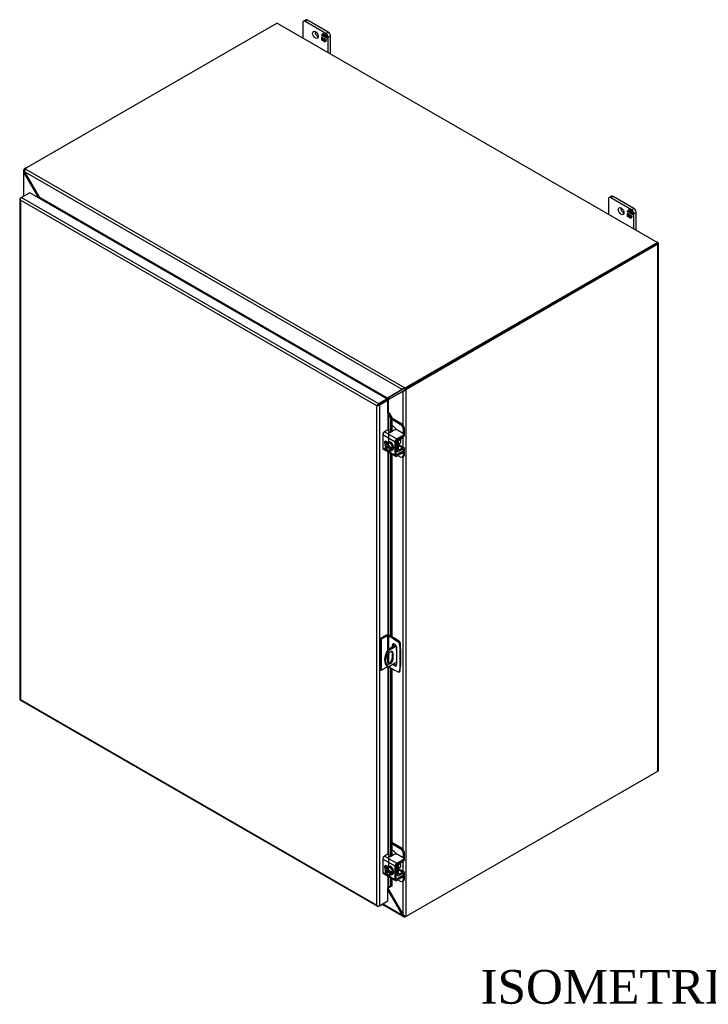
# Model space of a CAD drawing. Header units: inches. Extents: x 19 to 237, y 5 to 158.
# Tile 7 of 8: x 176 to 207, y 114 to 157. Entities that reach past the tile are written whole.
import ezdxf
from ezdxf.enums import TextEntityAlignment as Align

# ---------------------------------------------------------------- set-up
doc = ezdxf.new("R2010")
doc.units = ezdxf.units.IN
doc.header["$MEASUREMENT"] = 0
for name, color, linetype in [('COM40153-1', 7, 'CONTINUOUS'), ('COM40153-2', 7, 'CONTINUOUS'), ('COM42667', 7, 'CONTINUOUS'), ('COM42780', 7, 'CONTINUOUS'), ('COM48491', 7, 'CONTINUOUS'), ('COM48519', 7, 'CONTINUOUS'), ('COM71780-21', 7, 'CONTINUOUS'), ('DEFAULT', 7, 'CONTINUOUS'), ('FET07710', 7, 'CONTINUOUS'), ('SCC19011', 7, 'CONTINUOUS'), ('WAF25035', 7, 'CONTINUOUS')]:
    doc.layers.add(name, color=color, linetype=linetype)
doc.styles.add('SEACAD_TIMES_NEW_ROMAN', font='times.ttf')

msp = doc.modelspace()

# ---------------------------------------------------------------- linework, layer by layer
at = {"layer": 'COM40153-1', "color": 7}
for p, q in [((192.807, 129.622), (192.819, 129.615)), ((192.845, 129.335), (192.845, 129.58)), ((192.633, 129.484), (192.276, 129.278)), ((192.276, 129.278), (192.317, 129.254)), ((192.655, 129.449), (192.317, 129.254)), ((192.468, 129.14), (192.509, 129.116)), ((192.468, 129.14), (192.468, 128.903)), ((192.262, 128.974), (192.262, 128.737)), ((192.681, 128.73), (192.317, 128.52)), ((192.468, 128.903), (192.509, 128.879)), ((192.509, 128.879), (192.509, 129.116)), ((192.257, 128.553), (192.298, 128.529))]:
    msp.add_line(p, q, dxfattribs=at)
for centre, major_axis, start_param, end_param in [((192.758, 129.58), (-0.0864, 0), 2.529725, 3.926991), ((192.557, 129.073), (0.3, 0.52), 1.508132, 3.141593), ((192.598, 129.049), (0.3, 0.52), 1.508132, 3.204257), ((192.386, 129.045), (-0.087, -0.151), 2.356194, 5.497787), ((192.345, 129.069), (-0.087, -0.151), 2.356194, 2.906426), ((192.686, 129.345), (-0.025, -0.0433), 4.139289, 6.283185), ((192.645, 129.369), (0.025, 0.0433), 4.093609, 5.210881), ((192.686, 129.345), (-0.025, -0.0433), 0, 0.63978), ((192.386, 128.808), (0.087, 0.151), 2.356194, 5.497787), ((192.345, 128.832), (0.087, 0.151), 3.37676, 5.497787)]:
    msp.add_ellipse(centre, major_axis=major_axis, ratio=0.57735, start_param=start_param, end_param=end_param, dxfattribs=at)
at = {"layer": 'COM40153-2', "color": 7}
for p, q in [((192.218, 129.932), (191.94, 129.772)), ((191.94, 129.772), (191.94, 128.384)), ((191.981, 129.748), (191.94, 129.772)), ((192.259, 129.909), (191.981, 129.748)), ((191.981, 129.748), (191.981, 128.36)), ((192.259, 129.909), (192.259, 129.249)), ((192.3, 129.909), (192.3, 129.292)), ((192.535, 129.773), (192.3, 129.909)), ((192.575, 129.797), (192.341, 129.932)), ((192.535, 129.773), (192.575, 129.797)), ((192.535, 129.773), (192.724, 129.645)), ((192.764, 129.669), (192.575, 129.797)), ((192.724, 129.645), (192.764, 129.669)), ((192.469, 129.477), (192.509, 129.5)), ((192.469, 129.477), (192.469, 129.389)), ((192.509, 129.413), (192.509, 129.5)), ((192.681, 128.636), (192.681, 129.354)), ((192.829, 129.557), (192.788, 129.534)), ((192.788, 129.534), (192.804, 129.306)), ((192.804, 129.306), (192.845, 129.329)), ((192.804, 129.306), (192.804, 128.541)), ((192.845, 129.329), (192.829, 129.557)), ((192.845, 129.329), (192.845, 128.565)), ((192.3, 129.098), (192.3, 128.673)), ((191.981, 128.36), (191.94, 128.384)), ((192.259, 128.521), (191.981, 128.36)), ((192.259, 128.552), (192.259, 128.521)), ((192.3, 128.528), (192.3, 128.521)), ((192.535, 128.385), (192.3, 128.521)), ((192.724, 128.295), (192.535, 128.385)), ((192.767, 128.293), (192.808, 128.317)), ((192.804, 128.541), (192.788, 128.332)), ((192.788, 128.332), (192.829, 128.356)), ((192.804, 128.541), (192.845, 128.565)), ((192.829, 128.356), (192.845, 128.565))]:
    msp.add_line(p, q, dxfattribs=at)
for centre, major_axis, start_param, end_param in [((192.279, 129.897), (-0.0864, 0), 3.926991, 5.497787), ((192.279, 129.897), (-0.0288, 0), 3.926991, 5.497787), ((192.575, 129.415), (0.075, -0.13), 0.785398, 3.926991), ((192.717, 129.567), (0.05, -0.0866), 0.872665, 2.268928), ((192.758, 129.591), (-0.05, 0.0866), 4.014257, 5.410521), ((192.616, 129.439), (0.075, -0.13), 3.416574, 3.926991), ((192.279, 128.509), (0.0288, 0), 0.785398, 2.356194), ((192.575, 128.697), (-0.075, 0.13), 1.73559, 3.926991), ((192.616, 128.72), (-0.075, 0.13), 1.73559, 2.866611), ((192.717, 128.38), (-0.05, 0.0866), 2.443461, 3.839724), ((192.758, 128.404), (-0.05, 0.0866), 3.141593, 3.839724)]:
    msp.add_ellipse(centre, major_axis=major_axis, ratio=0.57735, start_param=start_param, end_param=end_param, dxfattribs=at)
at = {"layer": 'COM42667', "color": 7}
for p, q in [((192.598, 138.519), (192.049, 138.836)), ((192.049, 138.836), (192.049, 138.254)), ((192.275, 139.06), (192.13, 138.976)), ((192.13, 138.976), (192.679, 138.659)), ((192.564, 139.041), (192.417, 138.956)), ((192.679, 138.659), (192.952, 138.817)), ((192.679, 138.597), (192.952, 138.755)), ((192.952, 138.898), (192.705, 139.041)), ((192.952, 138.755), (192.952, 138.817)), ((192.981, 138.796), (192.981, 138.858)), ((192.28, 138.503), (192.204, 138.547)), ((192.598, 137.937), (192.598, 138.519)), ((192.652, 137.968), (192.652, 138.55)), ((192.049, 138.254), (192.253, 138.136)), ((192.073, 138.201), (192.622, 137.884)), ((192.292, 138.113), (192.598, 137.937)), ((192.679, 137.952), (192.652, 137.968)), ((192.952, 138.11), (192.679, 137.952)), ((192.952, 138.048), (192.679, 137.89)), ((192.939, 138.199), (192.952, 138.191)), ((192.952, 138.048), (192.952, 138.11)), ((192.981, 138.089), (192.981, 138.151)), ((192.598, 119.657), (192.049, 119.974)), ((192.049, 119.974), (192.049, 119.392)), ((192.275, 120.198), (192.13, 120.114)), ((192.13, 120.114), (192.679, 119.798)), ((192.564, 120.179), (192.417, 120.094)), ((192.679, 119.798), (192.952, 119.955)), ((192.952, 120.037), (192.705, 120.179)), ((192.952, 119.893), (192.952, 119.955)), ((192.981, 119.934), (192.981, 119.996)), ((192.28, 119.642), (192.204, 119.685)), ((192.598, 119.075), (192.598, 119.657)), ((192.652, 119.106), (192.652, 119.688)), ((192.679, 119.735), (192.952, 119.893)), ((192.049, 119.392), (192.253, 119.274)), ((192.073, 119.34), (192.622, 119.023)), ((192.292, 119.252), (192.598, 119.075)), ((192.679, 119.09), (192.652, 119.106)), ((192.952, 119.248), (192.679, 119.09)), ((192.952, 119.186), (192.679, 119.028)), ((192.939, 119.337), (192.952, 119.33)), ((192.952, 119.186), (192.952, 119.248)), ((192.981, 119.227), (192.981, 119.289))]:
    msp.add_line(p, q, dxfattribs=at)
for centre, major_axis, start_param, end_param in [((192.13, 138.883), (-0.0572, -0.0991), 3.926991, 5.497787), ((192.309, 139.04), (-0.048, 0), 3.141593, 5.497787), ((192.383, 138.976), (0.048, 0), 2.929457, 5.497787), ((192.634, 139), (0.1, 0), 0.785398, 2.356194), ((192.881, 138.858), (-0.1, 0), 2.356194, 3.926991), ((192.881, 138.796), (-0.1, 0), 2.356194, 3.141593), ((192.204, 138.455), (0.0562, -0.0973), 2.356194, 4.826451), ((192.258, 138.486), (0.0562, -0.0973), 3.6401, 4.826451), ((192.679, 138.566), (0.0572, 0.0991), 0.785398, 2.356194), ((192.679, 138.566), (0.0192, 0.0333), 0.785398, 2.356194), ((192.13, 138.3), (0.0572, 0.0991), 2.356194, 3.141593), ((192.679, 137.984), (0.0572, 0.0991), 2.356194, 3.926991), ((192.679, 137.984), (0.0192, 0.0333), 2.356194, 3.926991), ((192.881, 138.151), (-0.1, 0), 2.356194, 3.926991), ((192.881, 138.089), (-0.1, 0), 2.356194, 3.141593), ((192.13, 120.021), (-0.0572, -0.0991), 3.926991, 5.497787), ((192.309, 120.178), (-0.048, 0), 3.141593, 5.497787), ((192.383, 120.114), (0.048, 0), 2.929457, 5.497787), ((192.634, 120.138), (0.1, 0), 0.785398, 2.356194), ((192.881, 119.996), (-0.1, 0), 2.356194, 3.926991), ((192.881, 119.934), (-0.1, 0), 2.356194, 3.141593), ((192.204, 119.593), (0.0562, -0.0973), 2.356194, 4.826451), ((192.258, 119.624), (0.0562, -0.0973), 3.6401, 4.826451), ((192.679, 119.704), (0.0572, 0.0991), 0.785398, 2.356194), ((192.679, 119.704), (0.0192, 0.0333), 0.785398, 2.356194), ((192.13, 119.439), (0.0572, 0.0991), 2.356194, 3.141593), ((192.679, 119.122), (0.0572, 0.0991), 2.356194, 3.926991), ((192.679, 119.122), (0.0192, 0.0333), 2.356194, 3.926991), ((192.881, 119.289), (-0.1, 0), 2.356194, 3.926991), ((192.881, 119.227), (-0.1, 0), 2.356194, 3.141593)]:
    msp.add_ellipse(centre, major_axis=major_axis, ratio=0.57735, start_param=start_param, end_param=end_param, dxfattribs=at)
at = {"layer": 'COM42780', "color": 7}
for p, q in [((192.447, 139.596), (192.879, 139.347)), ((192.447, 139.534), (192.825, 139.316)), ((192.542, 139.193), (192.447, 139.249)), ((192.825, 139.316), (192.879, 139.347)), ((193.02, 139.102), (192.966, 139.071)), ((192.966, 138.888), (192.966, 139.071)), ((193.02, 138.858), (193.02, 139.102)), ((192.655, 138.568), (192.697, 138.544)), ((192.697, 138.156), (192.697, 138.544)), ((192.75, 138.187), (192.75, 138.575)), ((192.754, 138.37), (192.941, 138.262)), ((192.996, 138.267), (192.769, 138.398)), ((192.777, 138.621), (192.941, 138.719)), ((192.652, 138.182), (192.697, 138.156)), ((192.652, 138.143), (192.72, 138.103)), ((192.725, 137.917), (192.825, 137.859)), ((192.75, 138.186), (192.777, 138.171)), ((192.94, 138.199), (192.776, 138.108)), ((192.941, 138.262), (192.777, 138.171)), ((192.925, 137.849), (192.979, 137.88)), ((192.939, 138.199), (192.966, 138.183)), ((192.966, 138.181), (192.966, 138.183)), ((192.966, 137.94), (192.966, 138.059)), ((192.966, 137.94), (193.02, 137.971)), ((193.02, 137.971), (193.02, 138.214)), ((192.447, 120.734), (192.879, 120.485)), ((192.447, 120.672), (192.825, 120.454)), ((192.542, 120.332), (192.447, 120.387)), ((192.825, 120.454), (192.879, 120.485)), ((193.02, 120.24), (192.966, 120.209)), ((192.966, 120.026), (192.966, 120.209)), ((193.02, 119.997), (193.02, 120.24)), ((192.655, 119.706), (192.697, 119.682)), ((192.697, 119.294), (192.697, 119.682)), ((192.75, 119.325), (192.75, 119.713)), ((192.754, 119.508), (192.941, 119.4)), ((192.996, 119.405), (192.769, 119.536)), ((192.777, 119.76), (192.941, 119.857)), ((192.652, 119.32), (192.697, 119.294)), ((192.652, 119.281), (192.72, 119.242)), ((192.725, 119.055), (192.825, 118.997)), ((192.75, 119.324), (192.777, 119.309)), ((192.94, 119.338), (192.776, 119.246)), ((192.941, 119.4), (192.777, 119.309)), ((192.939, 119.337), (192.966, 119.322)), ((192.966, 119.319), (192.966, 119.322)), ((192.966, 119.079), (192.966, 119.197)), ((192.966, 119.079), (193.02, 119.11)), ((193.02, 119.11), (193.02, 119.353)), ((192.925, 118.987), (192.979, 119.018))]:
    msp.add_line(p, q, dxfattribs=at)
for centre, major_axis, start_param, end_param in [((192.542, 139.03), (0.1, -0.173), 1.392108, 2.356194), ((192.825, 139.152), (0.1, -0.173), 0.785398, 2.356194), ((192.879, 139.183), (-0.1, 0.173), 3.926991, 5.497787), ((192.939, 138.812), (-0.0572, -0.0991), 0.802851, 2.356194), ((192.777, 138.59), (-0.0572, -0.0991), 4.744903, 5.497787), ((192.777, 138.59), (-0.0192, -0.0333), 3.944444, 5.497787), ((192.663, 138.493), (0.078, -0.135), 0.133398, 1.437398), ((192.777, 138.202), (0.0572, 0.0991), 2.356194, 3.909538), ((192.777, 138.202), (0.0192, 0.0333), 2.356194, 3.909538), ((192.825, 138.022), (-0.1, 0.173), 2.356194, 3.926991), ((192.939, 138.168), (-0.0192, -0.0333), 2.356194, 3.909538), ((192.939, 138.168), (-0.0572, -0.0991), 2.356194, 3.909538), ((192.879, 138.053), (-0.1, 0.173), 3.141593, 3.926991), ((192.825, 120.291), (0.1, -0.173), 0.785398, 2.356194), ((192.879, 120.322), (-0.1, 0.173), 3.926991, 5.497787), ((192.542, 120.168), (0.1, -0.173), 1.392108, 2.356194), ((192.939, 119.95), (-0.0572, -0.0991), 0.802851, 2.356194), ((192.777, 119.729), (-0.0572, -0.0991), 4.744903, 5.497787), ((192.777, 119.729), (-0.0192, -0.0333), 3.944444, 5.497787), ((192.663, 119.632), (0.078, -0.135), 0.133398, 1.437398), ((192.777, 119.341), (0.0572, 0.0991), 2.356194, 3.909538), ((192.777, 119.341), (0.0192, 0.0333), 2.356194, 3.909538), ((192.825, 119.16), (-0.1, 0.173), 2.356194, 3.926991), ((192.939, 119.306), (-0.0192, -0.0333), 2.356194, 3.909538), ((192.939, 119.306), (-0.0572, -0.0991), 2.356194, 3.909538), ((192.879, 119.191), (-0.1, 0.173), 3.141593, 3.926991)]:
    msp.add_ellipse(centre, major_axis=major_axis, ratio=0.57735, start_param=start_param, end_param=end_param, dxfattribs=at)
at = {"layer": 'COM48491', "color": 7}
for p, q in [((176.087, 150.573), (176.087, 149.435)), ((176.153, 150.605), (176.112, 150.629)), ((176.179, 150.687), (176.22, 150.71)), ((176.179, 150.687), (176.185, 150.683)), ((176.145, 150.562), (176.089, 150.555)), ((176.152, 150.532), (176.112, 150.509)), ((176.112, 149.45), (176.112, 150.509)), ((176.768, 149.38), (176.112, 150.509)), ((176.768, 149.38), (176.801, 149.399)), ((176.768, 149.371), (176.768, 149.38)), ((204.234, 147.335), (193.109, 140.912)), ((204.275, 147.312), (193.15, 140.889)), ((204.275, 147.382), (204.254, 147.394)), ((204.275, 123.891), (204.275, 147.312)), ((204.3, 123.926), (204.3, 147.347)), ((192.961, 140.782), (192.305, 140.41)), ((192.346, 140.433), (192.988, 140.797)), ((192.985, 140.796), (192.961, 140.782)), ((192.961, 139.269), (192.961, 140.782)), ((193.016, 140.822), (193.003, 140.79)), ((193.042, 140.855), (193.083, 140.831)), ((193.083, 140.831), (193.083, 117.449)), ((193.109, 140.912), (193.15, 140.889)), ((192.253, 140.383), (192.243, 140.393)), ((192.305, 140.41), (192.346, 140.433)), ((192.305, 139.836), (192.305, 140.41)), ((192.961, 138.287), (192.961, 138.734)), ((192.961, 120.407), (192.961, 137.869)), ((193.15, 117.468), (204.275, 123.891)), ((192.961, 119.426), (192.961, 119.873)), ((192.305, 118.627), (192.305, 118.702)), ((192.305, 118.627), (192.961, 117.498)), ((192.961, 117.498), (192.961, 119.008))]:
    msp.add_line(p, q, dxfattribs=at)
for centre, radius, start, end in [((176.162, 150.573), 0.0746, 131.1998, 193.8127), ((176.21, 150.573), 0.0653, 150.132, 189.5302), ((176.194, 150.579), 0.107, 192.9737, 220.7862), ((176.739, 149.339), 0.0949, 359.7358, 9.8627), ((192.953, 140.945), 0.164, 272.9287, 288.1405), ((192.948, 140.868), 0.0817, 296.9678, 317.8265), ((192.948, 140.994), 0.212, 285.2655, 309.7555), ((192.82, 141.009), 0.271, 316.3207, 325.1947), ((192.358, 140.25), 0.183, 93.7503, 128.6863), ((192.499, 140.228), 0.266, 136.8928, 149.1996), ((192.138, 118.552), 0.184, 24.1488, 38.9687), ((193.08, 117.601), 0.157, 220.6657, 240.7969), ((193.063, 117.562), 0.116, 239.1566, 280.1391)]:
    msp.add_arc(centre, radius, start, end, dxfattribs=at)
for centre, major_axis, start_param, end_param in [((176.179, 150.524), (0.1, 0.173), 0.785398, 1.276789), ((204.213, 147.347), (-0.0864, 0), 2.356194, 3.926991), ((193.109, 140.749), (0.1, 0.173), 0.785398, 1.276789), ((193.15, 140.726), (0.1, 0.173), 0.785398, 1.276789), ((192.285, 140.35), (-0.0864, 0), -1.068499, -1.002311), ((204.213, 123.926), (-0.0864, 0), 2.356194, 3.141593), ((193.15, 117.631), (-0.1, -0.173), 0.294007, 0.785398)]:
    msp.add_ellipse(centre, major_axis=major_axis, ratio=0.57735, start_param=start_param, end_param=end_param, dxfattribs=at)
at = {"layer": 'COM48519', "color": 7}
for p, q in [((187.365, 157.145), (176.22, 150.71)), ((187.365, 157.145), (204.254, 147.394)), ((176.17, 150.662), (193.026, 140.931)), ((176.152, 150.532), (192.922, 140.849)), ((176.801, 149.399), (176.152, 150.532)), ((176.801, 149.399), (192.272, 140.468)), ((176.822, 149.34), (176.823, 149.34)), ((176.823, 149.34), (192.21, 140.456)), ((176.824, 149.358), (176.828, 149.344)), ((204.254, 147.394), (193.109, 140.959)), ((204.254, 147.347), (193.109, 140.912)), ((204.254, 147.347), (204.254, 147.394)), ((193.109, 140.912), (193.109, 140.959)), ((192.922, 140.849), (192.272, 140.468)), ((192.949, 140.865), (192.313, 140.491)), ((192.946, 140.863), (192.922, 140.849)), ((192.984, 140.877), (192.95, 140.882)), ((192.984, 140.877), (192.962, 140.873)), ((193.026, 140.884), (193.026, 140.931)), ((192.21, 140.456), (192.209, 140.456)), ((192.215, 140.461), (192.218, 140.45)), ((192.272, 140.468), (192.313, 140.491)), ((192.276, 118.61), (192.305, 118.627)), ((192.276, 118.6), (192.922, 117.475)), ((192.014, 117.97), (192.965, 117.421)), ((192.922, 117.475), (192.04, 117.985)), ((192.961, 117.498), (192.922, 117.475)), ((192.984, 117.477), (192.95, 117.432)), ((193.026, 117.462), (193.026, 117.415))]:
    msp.add_line(p, q, dxfattribs=at)
for centre, radius, start, end in [((176.257, 150.588), 0.114, 139.6209, 181.0834), ((176.3, 150.584), 0.157, 179.2031, 199.3343), ((176.648, 149.29), 0.189, 16.8241, 35.5773), ((193.059, 140.76), 0.164, 131.8595, 147.0713), ((192.991, 140.795), 0.0817, 102.1735, 123.0323), ((193.1, 140.73), 0.214, 110.3668, 134.6121), ((192.207, 140.762), 0.301, 271.5345, 282.3731), ((192.16, 140.593), 0.183, 296.1612, 326.2497), ((192.222, 118.603), 0.0949, 48.6447, 60.2642), ((193.022, 117.51), 0.107, 199.1298, 227.1103), ((193.002, 117.486), 0.075, 226.3552, 288.6324), ((193.026, 117.528), 0.0651, 230.4297, 269.9081)]:
    msp.add_arc(centre, radius, start, end, dxfattribs=at)
for centre, major_axis, start_param, end_param in [((176.361, 150.629), (-0.2, 0), 5.497787, 5.989178), ((176.823, 149.364), (-0.0144, -0.0249), 0.785398, 1.068499), ((192.968, 141.041), (0.2, 0), 5.006396, 5.497787), ((192.968, 140.994), (0.2, 0), 5.006396, 5.497787), ((192.21, 140.48), (-0.0144, -0.0249), 0.785398, 1.068499), ((192.968, 117.526), (0.2, 0), 5.006396, 5.32785)]:
    msp.add_ellipse(centre, major_axis=major_axis, ratio=0.57735, start_param=start_param, end_param=end_param, dxfattribs=at)
msp.add_open_spline([(193.026, 140.884), (193.024, 140.883), (193.022, 140.883), (193.019, 140.883), (193.015, 140.883), (193.011, 140.882), (193.008, 140.881), (193.004, 140.881), (192.999, 140.88), (192.994, 140.879), (192.989, 140.878), (192.986, 140.877), (192.984, 140.877)], degree=3, knots=[0, 0, 0, 0, 0.078044, 0.157022, 0.236947, 0.317833, 0.399688, 0.482519, 0.608583, 0.736857, 0.867336, 1, 1, 1, 1], dxfattribs=at)
at = {"layer": 'COM71780-21', "color": 7}
for p, q in [((175.933, 149.326), (175.933, 127.077)), ((175.941, 149.304), (175.941, 149.304)), ((175.958, 149.361), (175.999, 149.384)), ((191.781, 140.131), (175.958, 149.267)), ((175.958, 149.267), (175.958, 127.065)), ((176.372, 149.6), (175.999, 149.384)), ((175.999, 149.384), (191.863, 140.225)), ((192.236, 140.44), (176.372, 149.6)), ((191.822, 140.155), (191.781, 140.131)), ((191.781, 117.93), (191.781, 140.131)), ((191.805, 140.145), (191.863, 140.178)), ((191.805, 140.145), (191.863, 140.178)), ((191.863, 140.225), (192.236, 140.44)), ((191.863, 140.178), (192.236, 140.393)), ((192.236, 140.393), (191.863, 140.178)), ((192.276, 140.37), (191.904, 140.155)), ((191.904, 140.155), (191.904, 117.906)), ((192.236, 140.44), (192.236, 140.393)), ((192.276, 140.37), (192.236, 140.393)), ((192.276, 139.798), (192.276, 140.37)), ((192.276, 139.798), (192.276, 139.061)), ((192.299, 139.803), (192.304, 139.836)), ((192.32, 139.773), (192.368, 139.792)), ((192.32, 139.773), (192.4, 139.595)), ((192.32, 138.523), (192.32, 139.773)), ((192.368, 139.792), (192.447, 139.614)), ((192.447, 139.614), (192.4, 139.595)), ((192.4, 139.595), (192.4, 138.95)), ((192.447, 139.614), (192.447, 138.974)), ((192.276, 138.505), (192.276, 138.501)), ((192.276, 138.084), (192.276, 129.947)), ((192.32, 129.941), (192.32, 138.058)), ((192.4, 138.013), (192.4, 129.898)), ((192.447, 137.985), (192.447, 129.871)), ((192.276, 128.526), (192.276, 120.199)), ((192.32, 119.661), (192.32, 128.509)), ((192.4, 128.463), (192.4, 120.088)), ((192.447, 128.436), (192.447, 120.112)), ((175.956, 127.037), (191.82, 117.878)), ((175.958, 127.065), (191.781, 117.93)), ((192.276, 119.644), (192.276, 119.64)), ((192.276, 119.222), (192.276, 118.693)), ((192.32, 118.714), (192.32, 119.197)), ((192.4, 119.151), (192.4, 118.761)), ((192.447, 119.124), (192.447, 118.78)), ((192.276, 118.121), (192.276, 118.693)), ((192.4, 118.761), (192.32, 118.714)), ((192.32, 118.714), (192.368, 118.733)), ((192.447, 118.78), (192.368, 118.733)), ((192.447, 118.78), (192.4, 118.761)), ((191.805, 117.896), (191.805, 117.896)), ((191.904, 117.906), (191.863, 117.883)), ((191.904, 117.906), (192.276, 118.121))]:
    msp.add_line(p, q, dxfattribs=at)
for centre, radius, start, end in [((192.237, 139.737), 0.0911, 23.2734, 46.5882), ((192.262, 139.708), 0.135, 38.3968, 71.6578), ((192.518, 118.434), 0.343, 125.2045, 129.639), ((192.356, 118.653), 0.0704, 117.4412, 127.5015)]:
    msp.add_arc(centre, radius, start, end, dxfattribs=at)
for centre, major_axis, ratio, start_param, end_param in [((176.019, 149.326), (0.0864, 0), 0.57735, 2.356194, 3.587154), ((175.999, 149.314), (0.0432, 0.0748), 0.57735, 0.785398, 2.016358), ((176.019, 149.302), (-0.061, 0.106), 0.577982, 1.231508, 1.571345), ((176.019, 149.302), (-0.061, 0.106), 0.577982, 1.230411, 1.570248), ((191.843, 140.166), (-0.0863, -0.0499), 0.000948, -1.124689, -0.784852), ((191.843, 140.166), (-0.0864, -0.0498), 0.000948, 0.784852, 1.124689), ((191.863, 140.155), (0.0432, 0.0748), 0.57735, 0.785398, 2.016358), ((191.843, 140.19), (0.0864, 0), 0.57735, 4.266828, 5.497787), ((191.843, 140.166), (0.0288, 0.0166), 0.000948, 0.785944, 2.356741), ((191.843, 140.166), (0.0288, 0.0166), 0.000948, 3.926445, 5.497241), ((192.297, 139.787), (0.0864, 0), 0.57735, 1.48353, 1.808737), ((192.297, 139.787), (0.0288, 0), 0.57735, 1.48353, 2.356194), ((176.019, 127.077), (0.0864, 0), 0.57735, 3.141593, 3.587154), ((176.019, 127.101), (-0.0864, -0.0498), 0.000948, 0.445015, 0.784852), ((176.019, 127.101), (-0.0863, -0.0499), 0.000948, -0.784852, -0.445015), ((175.999, 127.112), (0.0432, 0.0748), 0.57735, 2.696031, 3.141593), ((192.297, 118.681), (-0.0288, 0), 0.57735, 4.625123, 5.497787), ((191.843, 117.965), (0.061, -0.106), 0.577982, 4.712938, 5.052774), ((191.843, 117.965), (0.061, -0.106), 0.577982, 4.71184, 5.051677), ((191.843, 117.941), (0.0864, 0), 0.57735, 4.266828, 5.497787), ((191.863, 117.953), (0.0432, 0.0748), 0.57735, 2.696031, 3.926991)]:
    msp.add_ellipse(centre, major_axis=major_axis, ratio=ratio, start_param=start_param, end_param=end_param, dxfattribs=at)
at = {"layer": 'FET07710', "color": 7}
for p, q in [((188.496, 157.151), (188.496, 156.492)), ((188.633, 157.281), (188.528, 157.22)), ((188.708, 157.274), (188.603, 157.212)), ((189.522, 156.682), (188.603, 157.212)), ((189.628, 156.743), (188.708, 157.274)), ((189.522, 156.682), (189.628, 156.743)), ((189.339, 156.588), (189.409, 156.686)), ((189.351, 156.594), (189.339, 156.588)), ((189.376, 156.567), (189.339, 156.588)), ((189.339, 156.386), (189.339, 156.524)), ((189.339, 156.524), (189.376, 156.503)), ((189.351, 156.392), (189.339, 156.386)), ((189.401, 156.35), (189.339, 156.386)), ((189.351, 156.594), (189.376, 156.63)), ((189.376, 156.58), (189.351, 156.594)), ((189.351, 156.392), (189.351, 156.518)), ((189.407, 156.359), (189.351, 156.392)), ((189.387, 156.642), (189.376, 156.636)), ((189.431, 156.604), (189.376, 156.636)), ((189.376, 156.636), (189.376, 156.567)), ((189.376, 156.503), (189.376, 156.434)), ((189.376, 156.434), (189.431, 156.402)), ((189.382, 156.64), (189.413, 156.684)), ((189.443, 156.61), (189.387, 156.642)), ((189.426, 156.386), (189.401, 156.35)), ((189.409, 156.686), (189.47, 156.651)), ((189.437, 156.393), (189.426, 156.386)), ((189.426, 156.335), (189.426, 156.386)), ((189.437, 156.342), (189.426, 156.335)), ((189.488, 156.3), (189.426, 156.335)), ((189.443, 156.61), (189.431, 156.604)), ((189.431, 156.535), (189.431, 156.604)), ((189.443, 156.541), (189.431, 156.535)), ((189.465, 156.515), (189.431, 156.535)), ((189.431, 156.402), (189.431, 156.471)), ((189.431, 156.471), (189.465, 156.451)), ((189.443, 156.408), (189.431, 156.402)), ((189.437, 156.342), (189.437, 156.393)), ((189.494, 156.309), (189.437, 156.342)), ((189.443, 156.541), (189.443, 156.61)), ((189.465, 156.528), (189.443, 156.541)), ((189.443, 156.408), (189.443, 156.464)), ((189.476, 156.591), (189.465, 156.584)), ((189.521, 156.552), (189.465, 156.584)), ((189.465, 156.584), (189.465, 156.515)), ((189.465, 156.451), (189.465, 156.382)), ((189.465, 156.382), (189.521, 156.35)), ((189.47, 156.651), (189.47, 156.6)), ((189.47, 156.6), (189.496, 156.636)), ((189.482, 156.607), (189.47, 156.6)), ((189.532, 156.559), (189.476, 156.591)), ((189.482, 156.607), (189.5, 156.633)), ((189.557, 156.398), (189.488, 156.3)), ((189.496, 156.636), (189.557, 156.601)), ((189.532, 156.559), (189.521, 156.552)), ((189.521, 156.483), (189.521, 156.552)), ((189.532, 156.49), (189.521, 156.483)), ((189.557, 156.462), (189.521, 156.483)), ((189.521, 156.35), (189.521, 156.419)), ((189.521, 156.419), (189.557, 156.398)), ((189.525, 156.353), (189.521, 156.35)), ((189.532, 156.49), (189.532, 156.559)), ((189.557, 156.475), (189.532, 156.49)), ((189.532, 156.362), (189.532, 156.413)), ((189.557, 156.601), (189.557, 156.462)), ((189.734, 156.559), (189.628, 156.498)), ((189.628, 155.839), (189.628, 156.498)), ((189.734, 155.778), (189.734, 156.559)), ((202.073, 149.313), (202.073, 148.653)), ((202.21, 149.443), (202.104, 149.382)), ((202.285, 149.435), (202.179, 149.374)), ((203.098, 148.843), (202.179, 149.374)), ((203.204, 148.904), (202.285, 149.435)), ((202.916, 148.749), (202.985, 148.848)), ((202.959, 148.801), (202.99, 148.845)), ((202.985, 148.848), (203.047, 148.812)), ((203.098, 148.843), (203.204, 148.904)), ((202.927, 148.756), (202.916, 148.749)), ((202.952, 148.728), (202.916, 148.749)), ((202.916, 148.547), (202.916, 148.686)), ((202.916, 148.686), (202.952, 148.665)), ((202.927, 148.554), (202.916, 148.547)), ((202.977, 148.512), (202.916, 148.547)), ((202.927, 148.756), (202.952, 148.792)), ((202.952, 148.741), (202.927, 148.756)), ((202.927, 148.554), (202.927, 148.679)), ((202.984, 148.521), (202.927, 148.554)), ((202.963, 148.804), (202.952, 148.797)), ((203.008, 148.765), (202.952, 148.797)), ((202.952, 148.797), (202.952, 148.728)), ((202.952, 148.665), (202.952, 148.596)), ((202.952, 148.596), (203.008, 148.563)), ((203.019, 148.772), (202.963, 148.804)), ((203.003, 148.548), (202.977, 148.512)), ((203.014, 148.554), (203.003, 148.548)), ((203.003, 148.497), (203.003, 148.548)), ((203.014, 148.503), (203.003, 148.497)), ((203.064, 148.461), (203.003, 148.497)), ((203.019, 148.772), (203.008, 148.765)), ((203.008, 148.696), (203.008, 148.765)), ((203.019, 148.703), (203.008, 148.696)), ((203.042, 148.677), (203.008, 148.696)), ((203.008, 148.563), (203.008, 148.633)), ((203.008, 148.633), (203.042, 148.613)), ((203.019, 148.57), (203.008, 148.563)), ((203.014, 148.503), (203.014, 148.554)), ((203.071, 148.471), (203.014, 148.503)), ((203.019, 148.703), (203.019, 148.772)), ((203.042, 148.69), (203.019, 148.703)), ((203.019, 148.57), (203.019, 148.626)), ((203.053, 148.752), (203.042, 148.746)), ((203.097, 148.714), (203.042, 148.746)), ((203.042, 148.746), (203.042, 148.677)), ((203.042, 148.613), (203.042, 148.544)), ((203.042, 148.544), (203.097, 148.512)), ((203.047, 148.812), (203.047, 148.762)), ((203.047, 148.762), (203.072, 148.798)), ((203.058, 148.768), (203.047, 148.762)), ((203.108, 148.72), (203.053, 148.752)), ((203.058, 148.768), (203.077, 148.795)), ((203.134, 148.56), (203.064, 148.461)), ((203.072, 148.798), (203.134, 148.762)), ((203.108, 148.72), (203.097, 148.714)), ((203.097, 148.645), (203.097, 148.714)), ((203.108, 148.651), (203.097, 148.645)), ((203.134, 148.624), (203.097, 148.645)), ((203.097, 148.512), (203.097, 148.581)), ((203.097, 148.581), (203.134, 148.56)), ((203.102, 148.514), (203.097, 148.512)), ((203.108, 148.651), (203.108, 148.72)), ((203.134, 148.637), (203.108, 148.651)), ((203.108, 148.524), (203.108, 148.574)), ((203.134, 148.762), (203.134, 148.624)), ((203.31, 148.721), (203.204, 148.66)), ((203.204, 148), (203.204, 148.66)), ((203.31, 147.939), (203.31, 148.721))]:
    msp.add_line(p, q, dxfattribs=at)
for centre, major_axis, start_param, end_param in [((188.603, 157.09), (0.075, -0.13), 2.356194, 3.926991), ((188.708, 157.151), (0.075, -0.13), 2.356194, 3.141593), ((189.168, 156.682), (-0.088, 0.152), 0.649107, 2.492486), ((189.628, 156.62), (-0.075, 0.13), 3.926991, 5.497787), ((189.522, 156.559), (0.075, -0.13), 0.785398, 2.356194), ((202.179, 149.252), (0.075, -0.13), 2.356194, 3.926991), ((202.285, 149.313), (0.075, -0.13), 2.356194, 3.141593), ((202.744, 148.843), (-0.088, 0.152), 0.649107, 2.492486), ((203.098, 148.721), (0.075, -0.13), 0.785398, 2.356194), ((203.204, 148.782), (-0.075, 0.13), 3.926991, 5.497787)]:
    msp.add_ellipse(centre, major_axis=major_axis, ratio=0.57735, start_param=start_param, end_param=end_param, dxfattribs=at)
for centre in [(189.062, 156.62), (202.639, 148.782)]:
    msp.add_ellipse(centre, major_axis=(-0.088, 0.152), ratio=0.57735, dxfattribs=at)
at = {"layer": 'SCC19011', "color": 7}
for p, q in [((192.151, 138.41), (192.253, 138.469)), ((192.273, 138.426), (192.151, 138.41)), ((192.151, 138.41), (192.151, 138.361)), ((192.163, 138.354), (192.151, 138.361)), ((192.205, 138.347), (192.151, 138.316)), ((192.151, 138.316), (192.151, 138.267)), ((192.151, 138.316), (192.163, 138.309)), ((192.191, 138.364), (192.174, 138.354)), ((192.174, 138.309), (192.191, 138.319)), ((192.376, 138.257), (192.191, 138.364)), ((192.191, 138.319), (192.4, 138.199)), ((192.205, 138.356), (192.205, 138.347)), ((192.205, 138.347), (192.379, 138.247)), ((192.375, 138.485), (192.253, 138.469)), ((192.273, 138.426), (192.375, 138.485)), ((192.394, 138.269), (192.273, 138.426)), ((192.497, 138.328), (192.375, 138.485)), ((192.394, 138.269), (192.497, 138.328)), ((192.497, 138.186), (192.497, 138.328)), ((192.772, 138.444), (192.838, 138.482)), ((192.151, 138.267), (192.273, 138.111)), ((192.273, 138.111), (192.394, 138.127)), ((192.394, 138.22), (192.383, 138.227)), ((192.4, 138.199), (192.383, 138.189)), ((192.383, 138.182), (192.394, 138.176)), ((192.394, 138.22), (192.394, 138.269)), ((192.448, 138.251), (192.394, 138.22)), ((192.448, 138.207), (192.394, 138.176)), ((192.394, 138.127), (192.497, 138.186)), ((192.394, 138.127), (192.394, 138.176)), ((192.409, 138.229), (192.448, 138.207)), ((192.448, 138.207), (192.448, 138.251)), ((192.151, 119.548), (192.253, 119.607)), ((192.273, 119.564), (192.151, 119.548)), ((192.151, 119.548), (192.151, 119.499)), ((192.163, 119.492), (192.151, 119.499)), ((192.191, 119.502), (192.174, 119.492)), ((192.376, 119.395), (192.191, 119.502)), ((192.205, 119.494), (192.205, 119.485)), ((192.375, 119.623), (192.253, 119.607)), ((192.273, 119.564), (192.375, 119.623)), ((192.394, 119.407), (192.273, 119.564)), ((192.497, 119.466), (192.375, 119.623)), ((192.772, 119.582), (192.838, 119.62)), ((192.205, 119.485), (192.151, 119.454)), ((192.151, 119.454), (192.151, 119.406)), ((192.151, 119.454), (192.163, 119.448)), ((192.151, 119.406), (192.273, 119.249)), ((192.174, 119.448), (192.191, 119.458)), ((192.191, 119.458), (192.4, 119.337)), ((192.205, 119.485), (192.379, 119.385)), ((192.273, 119.249), (192.394, 119.265)), ((192.394, 119.358), (192.383, 119.365)), ((192.4, 119.337), (192.383, 119.327)), ((192.383, 119.321), (192.394, 119.314)), ((192.394, 119.407), (192.497, 119.466)), ((192.394, 119.358), (192.394, 119.407)), ((192.448, 119.389), (192.394, 119.358)), ((192.448, 119.345), (192.394, 119.314)), ((192.394, 119.265), (192.497, 119.324)), ((192.394, 119.265), (192.394, 119.314)), ((192.409, 119.367), (192.448, 119.345)), ((192.448, 119.345), (192.448, 119.389)), ((192.497, 119.324), (192.497, 119.466))]:
    msp.add_line(p, q, dxfattribs=at)
for centre, start, end in [((192.168, 138.365), 242.8525, 296.623), ((192.168, 138.321), 242.8527, 296.6228), ((192.168, 119.503), 242.8525, 296.623), ((192.168, 119.459), 242.8527, 296.6228)]:
    msp.add_arc(centre, 0.0126, start, end, dxfattribs=at)
for centre, major_axis, start_param, end_param in [((192.273, 138.268), (0.079, -0.137), 0.958412, 3.753977), ((192.278, 138.271), (0.075, -0.13), 3.141593, 3.744649), ((192.295, 138.281), (0.075, -0.13), 3.254972, 3.744649), ((192.295, 138.281), (-0.075, 0.13), 0.96774, 3.028213), ((192.789, 138.566), (0.0488, -0.0845), 0, 2.159159), ((192.273, 138.268), (-0.079, 0.137), 0.958412, 3.753977), ((192.278, 138.271), (-0.075, 0.13), 0.96774, 3.141593), ((192.273, 119.406), (0.079, -0.137), 0.958412, 3.753977), ((192.278, 119.41), (0.075, -0.13), 3.141593, 3.744649), ((192.295, 119.42), (0.075, -0.13), 3.254972, 3.744649), ((192.789, 119.705), (0.0488, -0.0845), 0, 2.159159), ((192.273, 119.406), (-0.079, 0.137), 0.958412, 3.753977), ((192.278, 119.41), (-0.075, 0.13), 0.96774, 3.141593), ((192.295, 119.42), (-0.075, 0.13), 0.96774, 3.028213)]:
    msp.add_ellipse(centre, major_axis=major_axis, ratio=0.57735, start_param=start_param, end_param=end_param, dxfattribs=at)
for points in [[(192.383, 138.189), (192.381, 138.188), (192.38, 138.187), (192.38, 138.184), (192.381, 138.183), (192.383, 138.182)], [(192.383, 119.327), (192.381, 119.326), (192.38, 119.325), (192.38, 119.323), (192.381, 119.322), (192.383, 119.321)]]:
    msp.add_open_spline(points, degree=3, knots=[0, 0, 0, 0, 0.5, 0.5, 1, 1, 1, 1], dxfattribs=at)
at = {"layer": 'WAF25035', "color": 7}
for p, q in [((192.3, 138.515), (192.275, 138.5)), ((192.475, 138.154), (192.5, 138.169)), ((192.3, 119.653), (192.275, 119.639)), ((192.475, 119.292), (192.5, 119.307))]:
    msp.add_line(p, q, dxfattribs=at)
for centre, start_param, end_param in [((192.375, 138.327), 0, 0.412589), ((192.375, 138.327), 2.729004, 6.283185), ((192.4, 138.342), 3.141593, 6.283185), ((192.375, 119.466), 0, 0.412589), ((192.375, 119.466), 2.729004, 6.283185), ((192.4, 119.48), 3.141593, 6.283185)]:
    msp.add_ellipse(centre, major_axis=(-0.1, 0.173), ratio=0.57735, start_param=start_param, end_param=end_param, dxfattribs=at)

# ---------------------------------------------------------------- texts
at = {"layer": 'DEFAULT', "color": 7, "style": 'SEACAD_TIMES_NEW_ROMAN'}
msp.add_text('ISOMETRIC VIEWS', height=1.5, dxfattribs=at).set_placement((196.398, 115.049), align=Align.TOP_LEFT)

doc.saveas('drawing.dxf')
